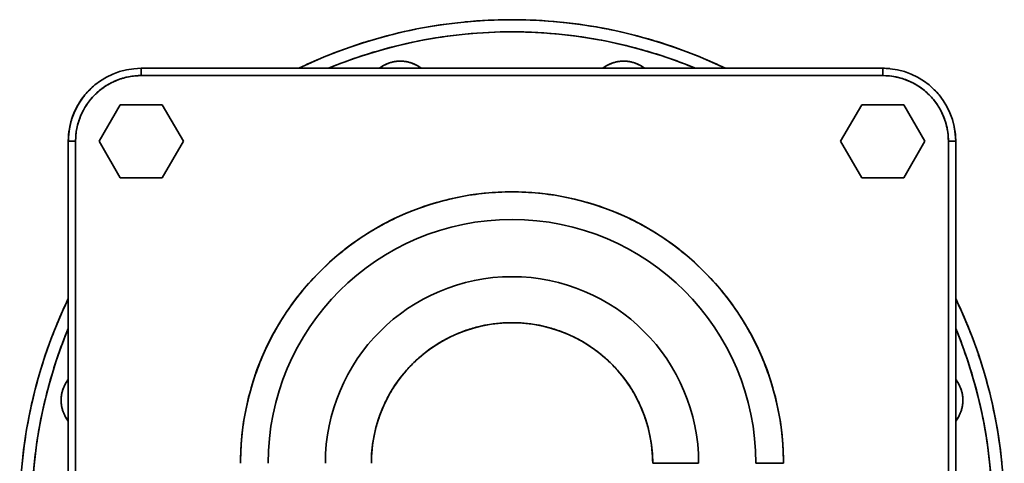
# Model space of a CAD drawing. Header units: inches. Extents: x 4301 to 6879, y 356 to 3146.
# Tile 6 of 16: x 5413 to 5818, y 1724 to 1907. Entities that reach past the tile are written whole.
import ezdxf

# ---------------------------------------------------------------- set-up
doc = ezdxf.new("R2010")
doc.units = ezdxf.units.IN
doc.header["$MEASUREMENT"] = 0

msp = doc.modelspace()

# ---------------------------------------------------------------- linework, layer by layer
at = {"color": 7, "lineweight": 35}
for p, q in [((5767.91, 1886.97), (5462.91, 1886.97)), ((5462.91, 1886.97), (5767.91, 1886.97)), ((5767.91, 1883.97), (5462.91, 1883.97)), ((5767.91, 1883.97), (5462.91, 1883.97)), ((5432.91, 1856.97), (5432.91, 1551.97)), ((5432.91, 1551.97), (5432.91, 1856.97)), ((5432.91, 1551.97), (5432.91, 1856.97)), ((5432.91, 1551.97), (5432.91, 1856.97)), ((5432.91, 1856.97), (5432.91, 1551.97)), ((5432.91, 1551.97), (5432.91, 1856.97)), ((5435.91, 1551.97), (5435.91, 1856.97)), ((5435.91, 1856.97), (5435.91, 1551.97)), ((5794.91, 1551.97), (5794.91, 1856.97)), ((5794.91, 1551.97), (5794.91, 1856.97)), ((5797.91, 1551.97), (5797.91, 1856.97)), ((5797.91, 1856.97), (5797.91, 1551.97))]:
    msp.add_line(p, q, dxfattribs=at)
at = {"color": 7, "lineweight": 35, "ltscale": 0.075}
for p, q in [((5462.91, 1886.97), (5462.91, 1883.97)), ((5462.91, 1883.97), (5462.91, 1886.97)), ((5767.91, 1883.97), (5767.91, 1886.97)), ((5767.91, 1883.97), (5767.91, 1886.97)), ((5432.91, 1856.97), (5435.91, 1856.97)), ((5435.91, 1856.97), (5432.91, 1856.97)), ((5797.91, 1856.97), (5794.91, 1856.97)), ((5797.91, 1856.97), (5794.91, 1856.97))]:
    msp.add_line(p, q, dxfattribs=at)
at = {"color": 7, "lineweight": 35, "ltscale": 0.016733}
msp.add_line((5690.91, 1886.97), (5690.29, 1887.23), dxfattribs=at)
at = {"color": 7, "lineweight": 35, "ltscale": 0.001753}
msp.add_line((5437.93, 1873.58), (5437.96, 1873.64), dxfattribs=at)
at = {"color": 7, "lineweight": 35, "ltscale": 0.433013}
for p, q in [((5454.25, 1871.97), (5445.59, 1856.97)), ((5445.59, 1856.97), (5454.25, 1871.97)), ((5454.25, 1871.97), (5445.59, 1856.97)), ((5480.23, 1856.97), (5471.57, 1871.97)), ((5471.57, 1871.97), (5480.23, 1856.97)), ((5445.59, 1856.97), (5454.25, 1841.97)), ((5454.25, 1841.97), (5445.59, 1856.97)), ((5445.59, 1856.97), (5454.25, 1841.97)), ((5471.57, 1841.97), (5480.23, 1856.97)), ((5480.23, 1856.97), (5471.57, 1841.97))]:
    msp.add_line(p, q, dxfattribs=at)
at = {"color": 7, "lineweight": 35, "ltscale": 0.433012}
for p, q in [((5471.57, 1871.97), (5454.25, 1871.97)), ((5454.25, 1871.97), (5471.57, 1871.97)), ((5759.25, 1871.97), (5750.59, 1856.97)), ((5750.59, 1856.97), (5759.25, 1871.97)), ((5759.25, 1871.97), (5750.59, 1856.97)), ((5785.23, 1856.97), (5776.57, 1871.97)), ((5776.57, 1871.97), (5785.23, 1856.97)), ((5750.59, 1856.97), (5759.25, 1841.97)), ((5759.25, 1841.97), (5750.59, 1856.97)), ((5750.59, 1856.97), (5759.25, 1841.97)), ((5776.57, 1841.97), (5785.23, 1856.97)), ((5785.23, 1856.97), (5776.57, 1841.97)), ((5454.25, 1841.97), (5471.57, 1841.97)), ((5471.57, 1841.97), (5454.25, 1841.97)), ((5454.25, 1841.97), (5471.57, 1841.97))]:
    msp.add_line(p, q, dxfattribs=at)
at = {"color": 7, "lineweight": 35, "ltscale": 0.433014}
for p, q in [((5776.57, 1871.97), (5759.25, 1871.97)), ((5759.25, 1871.97), (5776.57, 1871.97)), ((5759.25, 1841.97), (5776.57, 1841.97)), ((5776.57, 1841.97), (5759.25, 1841.97)), ((5759.25, 1841.97), (5776.57, 1841.97))]:
    msp.add_line(p, q, dxfattribs=at)
at = {"color": 7, "lineweight": 35, "ltscale": 0.006369}
msp.add_line((5435.1, 1868.22), (5435.19, 1868.45), dxfattribs=at)
at = {"color": 7, "lineweight": 35, "ltscale": 0.001132}
msp.add_line((5432.91, 1856.97), (5432.91, 1857.02), dxfattribs=at)
at = {"color": 7, "lineweight": 35, "ltscale": 0.47276}
msp.add_line((5692.18, 1724.47), (5673.27, 1724.47), dxfattribs=at)
at = {"color": 7, "lineweight": 35, "ltscale": 0.283655}
msp.add_line((5727.08, 1724.47), (5715.74, 1724.47), dxfattribs=at)
at = {"color": 7, "lineweight": 35}
for centre, radius, start, end in [((5615.41, 1704.47), 202.5, 64.3211, 115.6789), ((5615.41, 1704.47), 202.5, 64.3203, 115.6795), ((5615.39, 1704.6), 202.37, 95.6233, 101.155), ((5615.4, 1704.6), 202.37, 89.9983, 95.5142), ((5615.41, 1704.59), 202.38, 84.3733, 90.0017), ((5615.43, 1704.6), 202.37, 78.7482, 84.2347), ((5615.41, 1704.47), 197.5, 67.5257, 112.475), ((5615.38, 1704.59), 202.37, 101.2483, 106.7962), ((5615.39, 1704.59), 197.38, 97.048, 102.6782), ((5615.4, 1704.6), 197.37, 91.3045, 97.0516), ((5615.41, 1704.6), 197.37, 85.4702, 91.3082), ((5615.43, 1704.6), 197.37, 79.5738, 85.4741), ((5615.44, 1704.6), 202.36, 73.2856, 78.5986), ((5615.37, 1704.59), 202.38, 106.8733, 112.4397), ((5615.38, 1704.58), 197.39, 102.6749, 108.1654), ((5615.44, 1704.6), 197.37, 73.6459, 79.5778), ((5615.45, 1704.6), 202.36, 67.667, 72.9641), ((5615.38, 1704.53), 202.44, 112.4987, 115.6788), ((5615.36, 1704.59), 197.38, 108.1622, 112.4748), ((5615.45, 1704.6), 197.37, 67.718, 73.6499), ((5615.44, 1704.53), 202.44, 64.3215, 67.5013), ((5569.47, 1875.92), 14, 52.1097, 127.8902), ((5569.48, 1875.91), 14.02, 123.7442, 127.882), ((5569.46, 1875.93), 13.99, 123.7483, 127.8906), ((5569.45, 1875.95), 13.97, 112.487, 123.763), ((5569.46, 1875.93), 13.99, 118.1234, 123.7516), ((5569.46, 1875.93), 13.99, 112.4984, 118.1266), ((5569.46, 1875.95), 13.97, 101.237, 112.513), ((5569.47, 1875.93), 13.99, 106.8734, 112.5016), ((5569.47, 1875.93), 13.99, 101.2484, 106.8766), ((5569.46, 1875.96), 13.97, 89.987, 101.263), ((5569.47, 1875.93), 13.99, 95.6234, 101.2516), ((5569.47, 1875.93), 13.99, 89.9984, 95.6266), ((5569.47, 1875.96), 13.97, 78.737, 90.013), ((5569.47, 1875.93), 13.99, 84.3734, 90.0016), ((5569.47, 1875.93), 13.99, 78.7484, 84.3766), ((5569.48, 1875.95), 13.97, 67.487, 78.763), ((5569.47, 1875.93), 13.99, 73.1234, 78.7516), ((5569.47, 1875.93), 13.99, 67.4984, 73.1266), ((5569.48, 1875.95), 13.97, 56.237, 67.513), ((5569.47, 1875.93), 13.99, 61.8734, 67.5016), ((5569.47, 1875.93), 13.99, 56.2484, 61.8766), ((5569.46, 1875.91), 14.02, 52.1181, 56.2558), ((5569.47, 1875.93), 13.99, 52.1093, 56.2517), ((5661.35, 1875.92), 14, 52.1097, 127.8902), ((5661.36, 1875.91), 14.02, 123.7442, 127.882), ((5661.34, 1875.93), 13.99, 123.7483, 127.8906), ((5661.33, 1875.95), 13.97, 112.487, 123.763), ((5661.34, 1875.93), 13.99, 118.1234, 123.7516), ((5661.35, 1875.93), 13.99, 112.4984, 118.1266), ((5661.34, 1875.95), 13.97, 101.237, 112.513), ((5661.35, 1875.93), 13.99, 106.8734, 112.5016), ((5661.35, 1875.93), 13.99, 101.2484, 106.8766), ((5661.35, 1875.96), 13.97, 89.987, 101.263), ((5661.35, 1875.93), 13.99, 95.6234, 101.2516), ((5661.35, 1875.93), 13.99, 89.9984, 95.6266), ((5661.35, 1875.96), 13.97, 78.737, 90.013), ((5661.35, 1875.93), 13.99, 84.3734, 90.0016), ((5661.35, 1875.93), 13.99, 78.7484, 84.3766), ((5661.36, 1875.95), 13.97, 67.487, 78.763), ((5661.35, 1875.93), 13.99, 73.1234, 78.7516), ((5661.35, 1875.93), 13.99, 67.4984, 73.1266), ((5661.36, 1875.95), 13.97, 56.237, 67.513), ((5661.35, 1875.93), 13.99, 61.8734, 67.5016), ((5661.35, 1875.93), 13.99, 56.2484, 61.8766), ((5661.34, 1875.91), 14.02, 52.1181, 56.2558), ((5661.35, 1875.93), 13.99, 52.1093, 56.2517), ((5462.91, 1856.97), 30, 90, 180), ((5462.91, 1856.97), 30, 90, 180), ((5462.89, 1857.05), 26.92, 100.5435, 110.9159), ((5462.9, 1857), 26.97, 96.777, 107.9454), ((5462.9, 1857), 26.97, 89.9918, 100.5609), ((5462.91, 1856.95), 27.02, 94.5221, 96.7796), ((5462.9, 1857.01), 26.96, 89.9909, 94.5218), ((5767.91, 1856.97), 30, 0, 90), ((5767.91, 1856.97), 30, 0, 90), ((5767.91, 1856.99), 29.98, 84.3734, 90.0016), ((5767.91, 1856.97), 27, 0, 90), ((5767.91, 1857.03), 26.94, 79.4858, 90.0118), ((5767.91, 1856.99), 29.98, 84.3807, 89.9225), ((5767.91, 1856.99), 26.98, 74.0007, 79.499), ((5462.9, 1856.99), 29.98, 129.3916, 135.0091), ((5462.9, 1856.98), 29.98, 129.4685, 135.0016), ((5462.86, 1857.03), 26.93, 123.7491, 135.0149), ((5462.89, 1856.99), 26.97, 123.982, 127.6563), ((5462.96, 1856.9), 27.09, 119.8376, 123.998), ((5462.87, 1857.05), 26.92, 110.8814, 123.7854), ((5462.86, 1857.08), 26.88, 113.5151, 119.8334), ((5462.94, 1856.89), 27.09, 107.9457, 113.5166), ((5767.91, 1856.99), 26.98, 68.367, 74.0039), ((5767.92, 1856.99), 26.98, 62.6179, 68.3704), ((5767.92, 1856.99), 26.98, 56.7795, 62.6215), ((5767.92, 1856.98), 26.98, 50.8807, 56.7832), ((5462.91, 1856.97), 30, 140.6228, 180), ((5462.91, 1856.97), 27, 135, 180), ((5462.85, 1857.02), 29.93, 134.9863, 146.2637), ((5462.89, 1856.98), 29.98, 140.6234, 146.2516), ((5462.9, 1856.98), 29.98, 134.9984, 140.6266), ((5462.9, 1856.98), 26.98, 134.9985, 140.6268), ((5462.93, 1856.96), 27.02, 131.3373, 135.0067), ((5462.83, 1857.06), 26.88, 127.6567, 131.3369), ((5767.92, 1856.98), 26.98, 44.9519, 50.8844), ((5767.92, 1856.98), 26.98, 39.0249, 44.9557), ((5767.92, 1856.98), 29.98, 39.3734, 45.0016), ((5767.94, 1856.99), 29.96, 39.3818, 44.4993), ((5462.84, 1857.01), 29.93, 146.2363, 157.5137), ((5462.89, 1856.98), 29.98, 151.8734, 157.5016), ((5462.89, 1856.98), 29.98, 146.2484, 151.8766), ((5462.89, 1856.98), 26.98, 146.2485, 151.8768), ((5462.9, 1856.98), 26.98, 140.6235, 146.2518), ((5767.92, 1856.98), 26.98, 33.1311, 39.0286), ((5767.92, 1856.98), 26.98, 27.3011, 33.1348), ((5462.84, 1856.99), 29.93, 157.4863, 168.7637), ((5462.89, 1856.98), 29.98, 157.4984, 163.1266), ((5462.89, 1856.98), 26.98, 157.4985, 163.1267), ((5462.89, 1856.98), 26.98, 151.8735, 157.5018), ((5767.92, 1856.98), 26.98, 21.5633, 27.3046), ((5462.89, 1856.98), 29.98, 163.1234, 168.7516), ((5462.89, 1856.98), 26.98, 163.1235, 168.7517), ((5767.92, 1856.98), 26.98, 15.9435, 21.5666), ((5767.92, 1856.97), 26.99, 10.4643, 15.9466), ((5462.84, 1856.98), 29.93, 168.7363, 180.0137), ((5462.89, 1856.97), 29.98, 174.3734, 180.0016), ((5462.89, 1856.97), 29.98, 168.7484, 174.3766), ((5462.89, 1856.97), 26.98, 174.3729, 180.0022), ((5462.89, 1856.97), 26.98, 168.7485, 174.3768), ((5767.96, 1856.98), 26.95, 359.9896, 10.4763), ((5767.93, 1856.97), 29.98, 5.6234, 11.2516), ((5767.98, 1856.98), 29.93, 359.987, 11.263), ((5767.93, 1856.97), 29.98, 359.9984, 5.6266), ((5615.41, 1724.47), 111.67, 0, 180), ((5615.4, 1724.53), 111.61, 95.6251, 101.2556), ((5615.4, 1724.53), 111.61, 89.9976, 95.6286), ((5615.41, 1724.53), 111.62, 84.3702, 90.001), ((5615.42, 1724.53), 111.61, 78.7434, 84.3736), ((5615.38, 1724.54), 111.6, 106.8787, 112.5079), ((5615.39, 1724.54), 111.6, 101.2522, 106.8821), ((5615.43, 1724.54), 111.6, 73.117, 78.7468), ((5615.44, 1724.55), 111.59, 67.4911, 73.1205), ((5615.37, 1724.55), 111.59, 112.5045, 118.133), ((5615.44, 1724.55), 111.59, 61.866, 67.4945), ((5615.41, 1724.47), 100.33, 360, 180), ((5615.41, 1724.47), 100.33, 360, 180), ((5615.37, 1724.54), 111.59, 118.1296, 123.7572), ((5615.44, 1724.53), 111.6, 56.2422, 61.8694), ((5615.37, 1724.52), 111.61, 123.7539, 129.3798), ((5615.44, 1724.52), 111.61, 50.6196, 56.2457), ((5615.37, 1724.51), 111.62, 129.3761, 135.0012), ((5615.45, 1724.51), 111.62, 44.9975, 50.623), ((5615.36, 1724.52), 111.6, 134.998, 140.6241), ((5615.45, 1724.51), 111.62, 39.3755, 45.001), ((5615.41, 1724.47), 76.77, 0.0001, 180), ((5615.41, 1724.47), 76.77, 360, 180), ((5615.35, 1724.51), 111.6, 140.6207, 146.2471), ((5615.46, 1724.51), 111.61, 33.7529, 39.379), ((5615.41, 1704.47), 202.5, 154.3191, 180), ((5615.41, 1704.47), 202.5, 154.3205, 180), ((5615.35, 1704.5), 202.44, 154.3209, 157.5013), ((5615.41, 1704.47), 202.5, 0, 25.6789), ((5615.47, 1704.5), 202.44, 22.4987, 25.6785), ((5615.41, 1704.47), 202.5, 0, 25.6796), ((5615.35, 1724.5), 111.61, 146.2437, 151.8704), ((5615.47, 1724.51), 111.6, 28.1291, 33.7563), ((5615.41, 1724.47), 57.86, 360, 180.0001), ((5615.4, 1724.49), 57.83, 95.6201, 101.251), ((5615.41, 1724.5), 57.83, 89.9913, 95.6236), ((5615.41, 1724.5), 57.83, 84.3617, 89.9944), ((5615.41, 1724.5), 57.83, 78.7336, 84.365), ((5615.41, 1704.47), 197.5, 157.5248, 202.4744), ((5615.29, 1704.51), 202.38, 157.4983, 163.1267), ((5615.32, 1704.51), 197.4, 157.5253, 161.3908), ((5615.39, 1724.52), 57.81, 106.875, 112.5042), ((5615.4, 1724.51), 57.82, 101.2477, 106.8781), ((5615.42, 1724.5), 57.82, 73.1064, 78.737), ((5615.42, 1724.51), 57.81, 67.4802, 73.1095), ((5615.41, 1704.47), 197.5, 337.5257, 22.4753), ((5615.52, 1704.52), 197.38, 18.1622, 22.4748), ((5615.53, 1704.51), 202.37, 16.8732, 22.3361), ((5615.35, 1724.5), 111.61, 151.867, 157.4946), ((5615.39, 1724.5), 57.83, 118.1248, 123.7498), ((5615.39, 1724.51), 57.81, 112.5011, 118.1281), ((5615.42, 1724.5), 57.82, 61.8568, 67.4834), ((5615.43, 1724.5), 57.83, 56.2351, 61.8601), ((5615.48, 1724.51), 111.59, 22.5042, 28.1325), ((5615.39, 1724.5), 57.83, 123.7465, 129.3705), ((5615.43, 1724.5), 57.82, 50.614, 56.2384), ((5615.27, 1704.51), 197.36, 161.3869, 167.5381), ((5615.34, 1724.5), 111.6, 157.4911, 163.1201), ((5615.39, 1724.49), 57.83, 129.3673, 134.9903), ((5615.43, 1724.5), 57.82, 44.9929, 50.6172), ((5615.48, 1724.5), 111.59, 16.8782, 22.5076), ((5615.52, 1704.5), 197.39, 12.6749, 18.1654), ((5615.29, 1704.5), 202.38, 163.1233, 168.7517), ((5615.39, 1724.49), 57.84, 134.9871, 140.6099), ((5615.43, 1724.49), 57.83, 39.3723, 44.9961), ((5615.53, 1704.5), 202.37, 11.2482, 16.7212), ((5443.96, 1750.41), 14, 142.1033, 180), ((5443.93, 1750.43), 13.97, 146.237, 157.513), ((5443.95, 1750.42), 13.99, 146.2484, 151.8766), ((5443.97, 1750.4), 14.02, 142.1165, 146.2558), ((5443.95, 1750.42), 13.99, 142.1028, 146.2517), ((5615.39, 1724.49), 57.83, 140.6066, 146.2303), ((5615.42, 1724.48), 57.84, 33.7529, 39.3754), ((5786.84, 1750.4), 14.02, 33.7442, 37.882), ((5786.87, 1750.42), 13.99, 33.7483, 37.8905), ((5786.86, 1750.41), 14, 0, 37.8901), ((5786.89, 1750.43), 13.97, 22.487, 33.763), ((5786.87, 1750.42), 13.99, 28.1234, 33.7516), ((5443.93, 1750.42), 13.97, 157.487, 168.763), ((5443.95, 1750.41), 13.99, 163.1234, 168.7516), ((5443.95, 1750.41), 13.99, 157.4984, 163.1266), ((5443.95, 1750.41), 13.99, 151.8734, 157.5016), ((5615.33, 1724.49), 111.59, 163.1167, 168.747), ((5615.38, 1724.49), 57.82, 146.227, 151.8525), ((5615.44, 1724.49), 57.82, 28.1315, 33.7568), ((5615.48, 1724.49), 111.6, 11.2516, 16.8816), ((5786.87, 1750.41), 13.99, 22.4984, 28.1266), ((5786.89, 1750.42), 13.97, 11.237, 22.513), ((5786.87, 1750.41), 13.99, 16.8734, 22.5016), ((5786.87, 1750.41), 13.99, 11.2484, 16.8766), ((5443.95, 1750.41), 13.99, 174.3734, 180.0016), ((5443.96, 1750.41), 14, 180, 217.8966), ((5443.95, 1750.41), 13.99, 179.9984, 185.6266), ((5443.95, 1750.41), 13.99, 168.7484, 174.3766), ((5615.37, 1724.49), 57.81, 151.8493, 157.4768), ((5615.46, 1724.49), 57.81, 22.5061, 28.1342), ((5786.86, 1750.41), 14, 322.1097, 0), ((5786.89, 1750.41), 13.97, 359.987, 11.263), ((5786.87, 1750.41), 13.99, 5.6234, 11.2516), ((5786.89, 1750.41), 13.97, 348.737, 0.013), ((5786.87, 1750.41), 13.99, 359.9984, 5.6266), ((5786.87, 1750.41), 13.99, 354.3734, 0.0016), ((5615.25, 1704.5), 197.34, 167.5333, 173.9424), ((5443.95, 1750.41), 13.99, 185.6234, 191.2516), ((5443.93, 1750.4), 13.97, 191.237, 202.513), ((5443.95, 1750.41), 13.99, 191.2484, 196.8766), ((5443.95, 1750.41), 13.99, 196.8734, 202.5016), ((5615.33, 1724.48), 111.6, 168.7437, 174.3748), ((5615.37, 1724.49), 57.82, 157.4736, 163.1027), ((5615.44, 1724.48), 57.82, 16.881, 22.5092), ((5615.47, 1724.48), 111.61, 5.6247, 11.255), ((5786.89, 1750.4), 13.97, 337.487, 348.763), ((5786.87, 1750.41), 13.99, 337.4984, 343.1266), ((5786.87, 1750.41), 13.99, 343.1234, 348.7516), ((5786.87, 1750.41), 13.99, 348.7484, 354.3766), ((5615.53, 1704.49), 197.38, 7.048, 12.6782), ((5615.29, 1704.49), 202.38, 168.7483, 174.3767), ((5443.93, 1750.4), 13.97, 202.487, 213.763), ((5443.95, 1750.41), 13.99, 202.4984, 208.1266), ((5443.95, 1750.41), 13.99, 208.1234, 213.7516), ((5443.97, 1750.42), 14.02, 213.7442, 217.8886), ((5443.95, 1750.41), 13.99, 213.7483, 217.897), ((5786.84, 1750.42), 14.02, 322.1182, 326.2558), ((5786.87, 1750.41), 13.99, 322.1093, 326.2517), ((5786.89, 1750.4), 13.97, 326.237, 337.513), ((5786.87, 1750.41), 13.99, 326.2484, 331.8766), ((5786.87, 1750.41), 13.99, 331.8734, 337.5016), ((5615.54, 1704.49), 202.37, 5.767, 11.0976), ((5615.37, 1724.48), 57.82, 163.0994, 168.7298), ((5615.44, 1724.48), 57.83, 11.2554, 16.8844), ((5615.36, 1724.47), 111.63, 174.3716, 180.0018), ((5615.38, 1724.48), 57.83, 168.7266, 174.358), ((5615.44, 1724.48), 57.82, 5.6276, 11.2587), ((5615.41, 1724.47), 111.67, 359.9997, 5.6266), ((5615.38, 1724.47), 57.83, 174.3542, 180.0019), ((5615.43, 1724.47), 57.84, 359.9982, 5.6302), ((5615.24, 1704.48), 197.33, 173.9371, 180.5782), ((5615.53, 1704.48), 197.37, 1.3045, 7.0516)]:
    msp.add_arc(centre, radius, start, end, dxfattribs=at)

doc.saveas('drawing.dxf')
